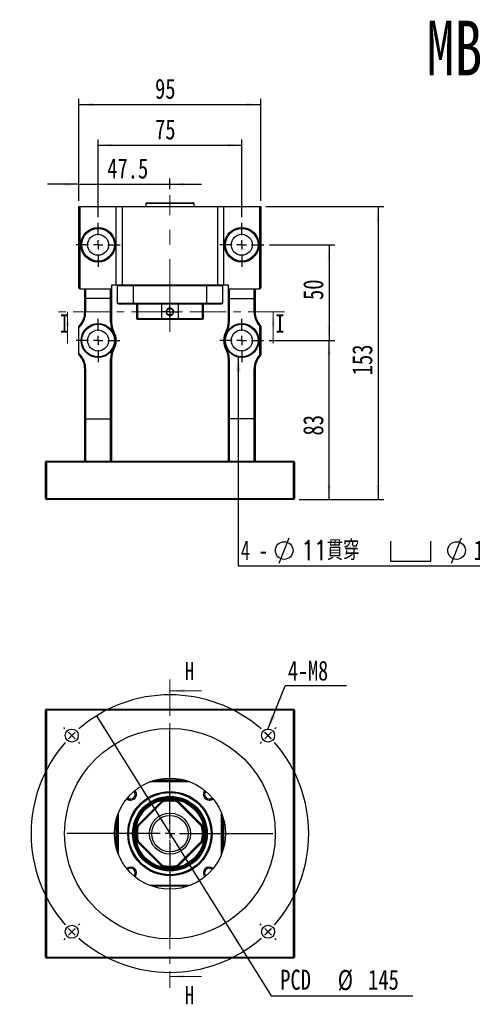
# Model space of a CAD drawing. Header units: millimetres. Extents: x 50 to 284, y 19 to 197.
# Tile 1 of 10: x 50 to 129, y 26 to 197. Entities that reach past the tile are written whole.
import ezdxf

# ---------------------------------------------------------------- set-up
doc = ezdxf.new("R2010")
doc.units = ezdxf.units.MM
doc.linetypes.add('CENTER', pattern=[10.16, 6.35, -1.27, 1.27, -1.27])
doc.linetypes.add('CENTERX2', pattern=[20.32, 12.7, -2.54, 2.54, -2.54])
doc.layers.add('FORMAT', color=7, linetype='Continuous')
doc.styles.add('SLDTEXTSTYLE0', font='TXT', dxfattribs={"width": 0.75})
doc.styles.add('SLDTEXTSTYLE1', font='TXT', dxfattribs={"width": 0.75, "bigfont": 'bigfont'})
doc.styles.add('SLDTEXTSTYLE3', font='TXT', dxfattribs={"width": 0.666667})
doc.dimstyles.new('SLDDIMSTYLE1', dxfattribs={"dimtxt": 3.5, "dimasz": 2.5, "dimexe": 0, "dimexo": 0.0625, "dimgap": 0.875, "dimtad": 1, "dimdec": 1, "dimlfac": 3, "dimrnd": 1e-09, "dimzin": 12, "dimdsep": 46, "dimtxsty": 'SLDTEXTSTYLE0', "dimsah": 1, "dimcen": 0.09, "dimadec": 0, "dimazin": 3, "dimtfac": 1, "dimtdec": 1, "dimtmove": 0, "dimatfit": 0, "dimfxl": 0, "dimfrac": 2, "dimtolj": 1, "dimtzin": 12, "dimarcsym": 0})
doc.dimstyles.new('SLDDIMSTYLE2', dxfattribs={"dimtxt": 3.5, "dimasz": 2.5, "dimexe": 0, "dimexo": 0.0625, "dimgap": 0.875, "dimtad": 1, "dimlfac": 3, "dimrnd": 1e-09, "dimzin": 12, "dimdsep": 46, "dimtxsty": 'SLDTEXTSTYLE0', "dimsah": 1, "dimcen": 0.09, "dimadec": 0, "dimazin": 3, "dimtfac": 1, "dimtofl": 0, "dimtmove": 0, "dimatfit": 3, "dimfxl": 0, "dimfrac": 2, "dimtolj": 1, "dimtzin": 12, "dimarcsym": 0})
doc.dimstyles.new('SLDDIMSTYLE3', dxfattribs={"dimtxt": 3.5, "dimasz": 2.5, "dimexe": 0, "dimexo": 0.0625, "dimgap": 0.875, "dimtad": 1, "dimlfac": 3, "dimrnd": 1e-09, "dimzin": 12, "dimdsep": 46, "dimtxsty": 'SLDTEXTSTYLE0', "dimsah": 1, "dimcen": 0.09, "dimadec": 0, "dimazin": 3, "dimtfac": 1, "dimtmove": 0, "dimatfit": 0, "dimfxl": 0, "dimfrac": 2, "dimtolj": 1, "dimtzin": 12, "dimarcsym": 0})
doc.dimstyles.new('SLDDIMSTYLE4', dxfattribs={"dimtxt": 0.18, "dimasz": 2.5, "dimexe": 0, "dimexo": 0.0625, "dimgap": 0, "dimtad": 0, "dimtih": 1, "dimtoh": 1, "dimdec": 0, "dimrnd": 1e-09, "dimzin": 0, "dimdsep": 46, "dimtxsty": 'Standard', "dimsah": 1, "dimcen": 0.09, "dimadec": 0, "dimazin": 0, "dimtfac": 2.5, "dimtdec": 0, "dimtofl": 0, "dimtmove": 0, "dimatfit": 3, "dimfxl": 0, "dimfrac": 2, "dimtolj": 1, "dimtzin": 0, "dimarcsym": 0})
doc.dimstyles.new('SLDDIMSTYLE5', dxfattribs={"dimtxt": 3.5, "dimasz": 2.5, "dimexe": 0, "dimexo": 0.0625, "dimgap": 0.875, "dimtad": 0, "dimtih": 1, "dimtoh": 1, "dimlfac": 3, "dimrnd": 1e-09, "dimzin": 12, "dimdsep": 46, "dimtxsty": 'SLDTEXTSTYLE0', "dimsah": 1, "dimcen": 0, "dimadec": 0, "dimazin": 3, "dimtfac": 1, "dimtmove": 0, "dimatfit": 3, "dimfxl": 0, "dimfrac": 2, "dimtolj": 1, "dimtzin": 12, "dimarcsym": 0})

# ---------------------------------------------------------------- blocks, each defined once
blk = doc.blocks.new('_D')
at = {"layer": 'FORMAT', "color": 7}
for p, q in [((60.23, 165.94), (60.23, 169.81)), ((76.06, 167.94), (76.06, 169.81)), ((60.23, 168.81), (54.73, 168.81)), ((60.23, 168.81), (76.06, 168.81)), ((76.06, 168.81), (81.56, 168.81))]:
    blk.add_line(p, q, dxfattribs=at)
for points in [[(60.23, 168.81), (57.73, 169.06), (57.73, 168.56)], [(76.06, 168.81), (78.56, 168.56), (78.56, 169.06)]]:
    blk.add_solid(points, dxfattribs=at)
at = {"layer": 'FORMAT', "color": 7, "insert": (65.15, 173.32), "char_height": 3.5, "attachment_point": 1, "style": 'SLDTEXTSTYLE0'}
blk.add_mtext('47.5', dxfattribs=at)
blk = doc.blocks.new('_D_1')
at = {"layer": 'FORMAT', "color": 7}
for p, q in [((63.56, 163.11), (63.56, 176.61)), ((63.56, 175.61), (88.56, 175.61)), ((88.56, 163.11), (88.56, 176.61))]:
    blk.add_line(p, q, dxfattribs=at)
for points in [[(63.56, 175.61), (66.06, 175.36), (66.06, 175.86)], [(88.56, 175.61), (86.06, 175.86), (86.06, 175.36)]]:
    blk.add_solid(points, dxfattribs=at)
at = {"layer": 'FORMAT', "color": 7, "insert": (73.47, 180.12), "char_height": 3.5, "attachment_point": 1, "style": 'SLDTEXTSTYLE0'}
blk.add_mtext('75', dxfattribs=at)
blk = doc.blocks.new('_D_2')
at = {"layer": 'FORMAT', "color": 7}
for p, q in [((60.23, 165.94), (60.23, 183.69)), ((91.89, 165.94), (91.89, 183.69)), ((60.23, 182.69), (91.89, 182.69))]:
    blk.add_line(p, q, dxfattribs=at)
for points in [[(60.23, 182.69), (62.73, 182.44), (62.73, 182.94)], [(91.89, 182.69), (89.39, 182.94), (89.39, 182.44)]]:
    blk.add_solid(points, dxfattribs=at)
at = {"layer": 'FORMAT', "color": 7, "insert": (73.47, 187.2), "char_height": 3.5, "attachment_point": 1, "style": 'SLDTEXTSTYLE0'}
blk.add_mtext('95', dxfattribs=at)
blk = doc.blocks.new('_D_3')
at = {"layer": 'FORMAT', "color": 7}
for p, q in [((93.36, 141.61), (104.76, 141.61)), ((103.76, 113.94), (103.76, 141.61)), ((98.56, 113.94), (104.76, 113.94))]:
    blk.add_line(p, q, dxfattribs=at)
for points in [[(103.76, 141.61), (103.51, 139.11), (104.01, 139.11)], [(103.76, 113.94), (104.01, 116.44), (103.51, 116.44)]]:
    blk.add_solid(points, dxfattribs=at)
at = {"layer": 'FORMAT', "color": 7, "insert": (99.25, 125.06), "char_height": 3.5, "attachment_point": 1, "rotation": 90, "style": 'SLDTEXTSTYLE0'}
blk.add_mtext('83', dxfattribs=at)
blk = doc.blocks.new('_D_4')
at = {"layer": 'FORMAT', "color": 7}
for p, q in [((93.39, 158.27), (104.76, 158.27)), ((103.76, 158.27), (103.76, 141.61)), ((93.36, 141.61), (104.76, 141.61))]:
    blk.add_line(p, q, dxfattribs=at)
for points in [[(103.76, 158.27), (103.51, 155.77), (104.01, 155.77)], [(103.76, 141.61), (104.01, 144.11), (103.51, 144.11)]]:
    blk.add_solid(points, dxfattribs=at)
at = {"layer": 'FORMAT', "color": 7, "insert": (99.25, 148.66), "char_height": 3.5, "attachment_point": 1, "rotation": 90, "style": 'SLDTEXTSTYLE0'}
blk.add_mtext('50', dxfattribs=at)
blk = doc.blocks.new('_D_5')
at = {"layer": 'FORMAT', "color": 7}
for p, q in [((92.73, 164.94), (113.29, 164.94)), ((112.29, 164.94), (112.29, 113.94)), ((98.56, 113.94), (113.29, 113.94))]:
    blk.add_line(p, q, dxfattribs=at)
for points in [[(112.29, 164.94), (112.04, 162.44), (112.54, 162.44)], [(112.29, 113.94), (112.54, 116.44), (112.04, 116.44)]]:
    blk.add_solid(points, dxfattribs=at)
at = {"layer": 'FORMAT', "color": 7, "insert": (107.78, 135.55), "char_height": 3.5, "attachment_point": 1, "rotation": 90, "style": 'SLDTEXTSTYLE0'}
blk.add_mtext('153', dxfattribs=at)
blk = doc.blocks.new('SW_SYMBOL_HOLE_DIAM')
at = {"layer": 'FORMAT', "color": 0}
blk.add_line((300, 0), (700, 1000), dxfattribs=at)
blk.add_circle((500, 500), 350, dxfattribs=at)
blk = doc.blocks.new('SW_SYMBOL_HOLE_SPOT')
at = {"layer": 'FORMAT', "color": 0}
for p, q in [((0, 875), (0, 75)), ((1600, 75), (1600, 875)), ((0, 75), (1600, 75))]:
    blk.add_line(p, q, dxfattribs=at)
blk = doc.blocks.new('SW_NOTE_0')
at = {"layer": 'FORMAT', "color": 0}
blk.add_line((45.48, 0), (0, 0), dxfattribs=at)
at = {"layer": 'FORMAT', "color": 0, "xscale": 0.0043935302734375, "yscale": 0.0043935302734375, "zscale": 0.0043935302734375}
for name, p in [('SW_SYMBOL_HOLE_DIAM', (5.82, 0.52)), ('SW_SYMBOL_HOLE_SPOT', (26.54, 0.52)), ('SW_SYMBOL_HOLE_DIAM', (35.83, 0.52))]:
    blk.add_blockref(name, p, dxfattribs=at)
at = {"layer": 'FORMAT', "color": 0, "attachment_point": 1}
for s, insert, char_height, style in [('4 -', (0.49, 4.48), 3.44, 'SLDTEXTSTYLE3'), ('11\\M+18AD1\\M+190FA', (11.01, 4.48), 3.4396, 'SLDTEXTSTYLE1'), ('17', (41.02, 4.48), 3.44, 'SLDTEXTSTYLE0')]:
    blk.add_mtext(s, dxfattribs=dict(at, insert=insert, char_height=char_height, style=style))
blk = doc.blocks.new('SW_CENTERMARKSYMBOL_0')
at = {"layer": 'FORMAT', "color": 0}
for p, q in [((0, 1.67), (0, 3.83)), ((-1.67, 0), (-3.83, 0)), ((0, 0), (-0.83, 0)), ((0, 0), (0, 0.83)), ((0, 0), (0, -0.83)), ((0, 0), (0.83, 0)), ((1.67, 0), (3.83, 0)), ((0, -1.67), (0, -3.83))]:
    blk.add_line(p, q, dxfattribs=at)
blk = doc.blocks.new('SW_CENTERMARKSYMBOL_1')
at = {"layer": 'FORMAT', "color": 0}
for p, q in [((0, 1.67), (0, 3.83)), ((-1.67, 0), (-3.83, 0)), ((0, 0), (-0.83, 0)), ((0, 0), (0, 0.83)), ((0, 0), (0, -0.83)), ((0, 0), (0.83, 0)), ((1.67, 0), (3.83, 0)), ((0, -1.67), (0, -3.83))]:
    blk.add_line(p, q, dxfattribs=at)
blk = doc.blocks.new('SW_CENTERMARKSYMBOL_2')
at = {"layer": 'FORMAT', "color": 0}
for p, q in [((0, 1.67), (0, 3.8)), ((-1.67, 0), (-3.8, 0)), ((0, 0), (-0.83, 0)), ((0, 0), (0, 0.83)), ((0, 0), (0, -0.83)), ((0, 0), (0.83, 0)), ((1.67, 0), (3.8, 0)), ((0, -1.67), (0, -3.8))]:
    blk.add_line(p, q, dxfattribs=at)
blk = doc.blocks.new('SW_CENTERMARKSYMBOL_3')
at = {"layer": 'FORMAT', "color": 0}
for p, q in [((0, 1.67), (0, 3.8)), ((-1.67, 0), (-3.8, 0)), ((0, 0), (-0.83, 0)), ((0, 0), (0, 0.83)), ((0, 0), (0, -0.83)), ((0, 0), (0.83, 0)), ((1.67, 0), (3.8, 0)), ((0, -1.67), (0, -3.8))]:
    blk.add_line(p, q, dxfattribs=at)
blk = doc.blocks.new('SW_CENTERMARKSYMBOL_4')
at = {"layer": 'FORMAT', "color": 0}
for p, q in [((-0.83, 0), (-1.4, 0)), ((0, 0), (-0.83, 0)), ((0, 0.83), (0, 1.4)), ((0, 0), (0, 0.83)), ((0, 0), (0, -0.83)), ((0, 0), (0.83, 0)), ((0.83, 0), (1.4, 0)), ((0, -0.83), (0, -1.4))]:
    blk.add_line(p, q, dxfattribs=at)
blk = doc.blocks.new('_D_6')
at = {"layer": 'FORMAT', "color": 7}
for p, q in [((63.28, 76.24), (88.84, 35.22)), ((88.84, 35.22), (93.66, 27.48)), ((93.66, 27.48), (118.31, 27.48))]:
    blk.add_line(p, q, dxfattribs=at)
for points in [[(63.28, 76.24), (64.39, 73.98), (64.81, 74.25)], [(88.84, 35.22), (87.73, 37.47), (87.31, 37.21)]]:
    blk.add_solid(points, dxfattribs=at)
at = {"layer": 'FORMAT', "color": 7, "char_height": 3.5, "attachment_point": 1, "style": 'SLDTEXTSTYLE0'}
for s, insert in [('PCD', (95.25, 32.04)), ('%%c', (105.27, 31.99)), ('145', (110.55, 32.04))]:
    blk.add_mtext(s, dxfattribs=dict(at, insert=insert))
blk = doc.blocks.new('SW_NOTE_1')
at = {"layer": 'FORMAT', "color": 0}
blk.add_line((10.69, 0), (0, 0), dxfattribs=at)
at = {"layer": 'FORMAT', "color": 0, "insert": (0.48, 4.36), "char_height": 3.44, "attachment_point": 1, "style": 'SLDTEXTSTYLE0'}
blk.add_mtext('4-M8', dxfattribs=at)
blk = doc.blocks.new('SW_CENTERMARKSYMBOL_5')
at = {"layer": 'FORMAT', "color": 0}
for p, q in [((0, 1.67), (0, 17.92)), ((-1.67, 0), (-17.92, 0)), ((0, 0), (-0.83, 0)), ((0, 0), (0, 0.83)), ((0, 0), (0, -0.83)), ((0, 0), (0.83, 0)), ((1.67, 0), (17.92, 0)), ((0, -1.67), (0, -17.92))]:
    blk.add_line(p, q, dxfattribs=at)
blk = doc.blocks.new('SW_CENTERMARKSYMBOL_6')
at = {"layer": 'FORMAT', "color": 0}
for p, q in [((-35.36, 1.18), (-35.57, 1.39)), ((-34.18, 0), (-34.77, 0.59)), ((-17.09, -15.42), (-17.09, 0.83)), ((0, 0), (-0.59, -0.59)), ((0, 0), (0.59, 0.59)), ((1.18, 1.18), (1.39, 1.39)), ((-34.18, 0), (-33.59, -0.59)), ((-33, -1.18), (-32.79, -1.39)), ((-1.18, -1.18), (-1.39, -1.39)), ((-18.76, -17.09), (-35.01, -17.09)), ((-17.09, -17.09), (-17.92, -17.09)), ((-17.09, -17.09), (-17.09, -16.26)), ((-17.09, -17.09), (-17.09, -17.92)), ((-17.09, -17.09), (-16.26, -17.09)), ((-15.42, -17.09), (0.83, -17.09)), ((-17.09, -18.76), (-17.09, -35.01)), ((-34.18, -34.18), (-34.77, -34.77)), ((-34.18, -34.18), (-33.59, -33.59)), ((-33, -33), (-32.79, -32.79)), ((-1.18, -33), (-1.39, -32.79)), ((0, -34.18), (-0.59, -33.59)), ((0, -34.18), (0.59, -34.77)), ((-35.36, -35.36), (-35.57, -35.57)), ((1.18, -35.36), (1.39, -35.57))]:
    blk.add_line(p, q, dxfattribs=at)
for start, end in [(48.9514, 131.0486), (133.0243, 135), (45, 46.9757), (43.0243, 45), (138.9514, 221.0486), (135, 136.9757), (318.9514, 41.0486), (223.0243, 225), (225, 226.9757), (313.0243, 315), (315, 316.9757), (228.9514, 311.0486)]:
    blk.add_arc((-17.09, -17.09), 24.17, start, end, dxfattribs=at)

msp = doc.modelspace()

# ---------------------------------------------------------------- linework, layer by layer
at = {"color": 7, "linetype": 'Continuous', "lineweight": 25}
for p, q in [((60.2259, 150.772), (60.2259, 164.9387)), ((60.2259, 164.9387), (60.3926, 164.9387)), ((60.3926, 164.9387), (60.3926, 150.6053)), ((60.3926, 164.9387), (66.7259, 164.9387)), ((66.7259, 151.272), (66.7259, 164.9387)), ((66.7259, 164.9387), (67.7259, 164.9387)), ((67.7259, 164.9387), (67.7259, 151.272)), ((67.7259, 164.9387), (84.3926, 164.9387)), ((72.0092, 165.6053), (71.8426, 165.4387)), ((71.8426, 165.4387), (71.8426, 164.9387)), ((80.2759, 165.4387), (71.8426, 165.4387)), ((72.0092, 165.6053), (80.1092, 165.6053)), ((80.2759, 165.4387), (80.1092, 165.6053)), ((80.2759, 164.9387), (80.2759, 165.4387)), ((84.3926, 151.272), (84.3926, 164.9387)), ((84.3926, 164.9387), (85.3926, 164.9387)), ((85.3926, 164.9387), (85.3926, 151.272)), ((85.3926, 164.9387), (91.7259, 164.9387)), ((91.7259, 150.6053), (91.7259, 164.9387)), ((91.7259, 164.9387), (91.8926, 164.9387)), ((91.8926, 164.9387), (91.8926, 150.772)), ((65.8926, 151.272), (65.8926, 150.6053)), ((66.7259, 151.272), (65.8926, 151.272)), ((67.7259, 151.272), (66.7259, 151.272)), ((69.6822, 151.1053), (66.8926, 151.1053)), ((66.8926, 151.1053), (66.8926, 148.1053)), ((84.3926, 151.272), (67.7259, 151.272)), ((69.6822, 151.1053), (69.6822, 148.1053)), ((82.4363, 151.1053), (69.6822, 151.1053)), ((82.4363, 151.1053), (82.4363, 148.1053)), ((85.2259, 151.1053), (82.4363, 151.1053)), ((85.3926, 151.272), (84.3926, 151.272)), ((85.2259, 151.1053), (85.2259, 148.1053)), ((86.2259, 151.272), (85.3926, 151.272)), ((86.2259, 150.6053), (86.2259, 151.272)), ((60.3926, 150.6053), (61.3926, 150.6053)), ((61.2259, 149.0077), (61.2259, 150.6053)), ((61.3926, 150.6053), (61.3926, 148.9387)), ((61.3926, 150.6053), (65.7259, 150.6053)), ((65.7259, 148.9387), (65.7259, 150.6053)), ((65.7259, 150.6053), (65.8926, 150.6053)), ((65.8926, 150.6053), (65.8926, 149.0077)), ((86.2259, 149.0077), (86.2259, 150.6053)), ((86.2259, 150.6053), (86.3926, 150.6053)), ((86.3926, 150.6053), (86.3926, 148.9387)), ((86.3926, 150.6053), (90.7259, 150.6053)), ((90.7259, 148.9387), (90.7259, 150.6053)), ((90.7259, 150.6053), (91.7259, 150.6053)), ((90.8926, 150.6053), (90.8926, 149.0077)), ((61.2259, 146.5185), (61.2259, 149.0077)), ((65.7259, 148.9387), (61.3926, 148.9387)), ((61.3926, 148.9387), (61.3926, 146.5185)), ((65.7259, 144.7895), (65.7259, 148.9387)), ((65.8926, 149.0077), (65.8926, 144.7895)), ((66.8926, 148.1053), (69.6822, 148.1053)), ((69.7347, 147.9387), (67.0592, 147.9387)), ((69.6822, 148.1053), (82.4363, 148.1053)), ((82.3838, 147.9387), (69.7347, 147.9387)), ((70.2259, 147.9387), (70.2259, 147.2522)), ((70.3991, 147.9387), (70.3991, 145.4387)), ((74.6483, 145.4387), (74.6483, 147.9387)), ((77.4702, 147.9387), (77.4702, 145.4387)), ((81.7193, 145.4387), (81.7193, 147.9387)), ((81.8926, 145.4387), (81.8926, 147.9387)), ((85.0592, 147.9387), (82.3838, 147.9387)), ((82.4363, 148.1053), (85.2259, 148.1053)), ((86.2259, 144.7895), (86.2259, 149.0077)), ((86.3926, 148.9387), (90.7259, 148.9387)), ((86.3926, 148.9387), (86.3926, 144.7895)), ((90.7259, 146.5185), (90.7259, 148.9387)), ((90.8926, 149.0077), (90.8926, 146.5185)), ((61.3926, 146.5185), (61.2259, 146.5185)), ((70.2259, 145.9586), (70.2259, 145.4387)), ((90.8926, 146.5185), (90.7259, 146.5185)), ((65.7259, 144.7895), (65.8926, 144.7895)), ((70.2259, 145.4387), (70.3926, 145.272)), ((70.2259, 145.4387), (70.3991, 145.4387)), ((70.5499, 145.272), (70.3926, 145.272)), ((70.3991, 145.4387), (74.6483, 145.4387)), ((74.7332, 145.272), (70.5499, 145.272)), ((74.6483, 145.4387), (77.4702, 145.4387)), ((77.3853, 145.272), (74.7332, 145.272)), ((81.5686, 145.272), (77.3853, 145.272)), ((77.4702, 145.4387), (81.7193, 145.4387)), ((81.7259, 145.272), (81.5686, 145.272)), ((81.7193, 145.4387), (81.8926, 145.4387)), ((81.7259, 145.272), (81.8926, 145.4387)), ((86.2259, 144.7895), (86.3926, 144.7895)), ((91.7259, 139.1615), (91.7259, 144.0491)), ((91.8926, 144.1053), (91.8926, 139.1053)), ((60.2259, 139.3942), (60.2259, 143.8164)), ((65.7259, 127.9387), (65.7259, 138.4212)), ((65.7259, 138.4212), (65.8926, 138.4212)), ((65.8926, 138.4212), (65.8926, 127.8542)), ((86.2259, 138.4212), (86.3926, 138.4212)), ((86.2259, 127.8542), (86.2259, 138.4212)), ((86.3926, 138.4212), (86.3926, 127.9387)), ((61.2259, 136.6922), (61.3926, 136.6922)), ((61.2259, 127.8542), (61.2259, 136.6922)), ((61.3926, 136.6922), (61.3926, 127.9387)), ((90.7259, 127.9387), (90.7259, 136.6922)), ((90.8926, 136.6922), (90.7259, 136.6922)), ((90.8926, 136.6922), (90.8926, 127.8542)), ((61.2259, 120.6053), (61.2259, 127.8542)), ((61.3926, 127.9387), (61.3926, 120.6053)), ((61.3926, 127.9387), (65.7259, 127.9387)), ((65.7259, 120.6053), (65.7259, 127.9387)), ((65.8926, 127.8542), (65.8926, 120.6053)), ((86.2259, 120.6053), (86.2259, 127.8542)), ((86.3926, 127.9387), (86.3926, 120.6053)), ((90.7259, 127.9387), (86.3926, 127.9387)), ((90.7259, 120.6053), (90.7259, 127.9387)), ((90.8926, 127.8542), (90.8926, 120.6053)), ((54.3926, 114.1053), (54.3926, 120.4387)), ((54.5592, 120.4387), (54.3926, 120.4387)), ((54.5592, 120.4387), (54.5592, 120.6053)), ((54.5592, 120.6053), (97.5592, 120.6053)), ((97.5592, 120.4387), (54.5592, 120.4387)), ((54.5592, 120.4387), (54.5592, 114.1053)), ((97.5592, 120.6053), (97.5592, 120.4387)), ((97.5592, 114.1053), (97.5592, 120.4387)), ((97.7259, 120.4387), (97.5592, 120.4387)), ((97.7259, 120.4387), (97.7259, 114.1053)), ((54.5592, 114.1053), (54.3926, 114.1053)), ((54.5592, 113.9387), (54.5592, 114.1053)), ((54.5592, 114.1053), (97.5592, 114.1053)), ((97.5592, 113.9387), (54.5592, 113.9387)), ((97.5592, 114.1053), (97.5592, 113.9387)), ((97.7259, 114.1053), (97.5592, 114.1053)), ((54.3926, 34.2283), (54.3926, 77.2283)), ((54.5592, 77.2283), (54.3926, 77.2283)), ((54.5592, 77.2283), (54.5592, 77.3949)), ((54.5592, 77.3949), (97.5592, 77.3949)), ((54.5592, 77.2283), (54.5592, 34.2283)), ((97.5592, 77.2283), (54.5592, 77.2283)), ((97.5592, 77.3949), (97.5592, 77.2283)), ((97.5592, 34.2283), (97.5592, 77.2283)), ((97.7259, 77.2283), (97.5592, 77.2283)), ((97.7259, 77.2283), (97.7259, 34.2283)), ((79.5869, 64.7283), (72.5316, 64.7283)), ((72.9906, 64.8949), (79.1279, 64.8949)), ((78.5758, 65.0616), (73.5426, 65.0616)), ((70.3991, 57.1392), (74.6483, 61.3884)), ((74.7332, 61.2376), (70.5499, 57.0543)), ((81.5686, 57.0543), (77.3853, 61.2376)), ((77.4702, 61.3884), (81.7193, 57.1392)), ((66.8926, 52.6596), (66.8926, 58.7969)), ((67.0592, 59.2559), (67.0592, 52.2006)), ((85.0592, 52.2006), (85.0592, 59.2559)), ((85.2259, 58.7969), (85.2259, 52.6596)), ((66.7259, 53.2116), (66.7259, 58.2449)), ((85.3926, 58.2449), (85.3926, 53.2116)), ((74.6483, 50.0681), (70.3991, 54.3173)), ((70.5499, 54.4022), (74.7332, 50.2189)), ((77.3853, 50.2189), (81.5686, 54.4022)), ((81.7193, 54.3173), (77.4702, 50.0681)), ((72.5316, 46.7283), (79.5869, 46.7283)), ((79.1279, 46.5616), (72.9906, 46.5616)), ((54.5592, 34.2283), (54.3926, 34.2283)), ((54.5592, 34.2283), (54.5592, 34.0616)), ((54.5592, 34.2283), (97.5592, 34.2283)), ((97.5592, 34.0616), (54.5592, 34.0616)), ((97.5592, 34.0616), (97.5592, 34.2283)), ((97.7259, 34.2283), (97.5592, 34.2283))]:
    msp.add_line(p, q, dxfattribs=at)
at = {"color": 7, "linetype": 'CENTER', "lineweight": 18}
for p, q in [((96.0251, 146.5995), (56.2386, 146.5995)), ((76.0592, 82.5949), (76.0592, 28.8616))]:
    msp.add_line(p, q, dxfattribs=at)
at = {"color": 7, "linetype": 'Continuous', "lineweight": 18}
for p, q in [((58.2386, 141.0995), (58.2386, 146.5995)), ((94.0251, 141.0995), (94.0251, 146.5995)), ((81.5592, 80.5949), (76.0592, 80.5949)), ((81.5592, 30.8616), (76.0592, 30.8616))]:
    msp.add_line(p, q, dxfattribs=at)
at = {"color": 7, "linetype": 'Continuous', "lineweight": 25, "flags": 128}
for points in [[(60.4111, 144.3348), (60.4135, 144.3327), (60.4207, 144.3265), (60.4323, 144.3164), (60.448, 144.3029), (60.467, 144.2863), (60.4888, 144.2674), (60.5124, 144.247), (60.537, 144.2257)], [(91.7074, 144.3348), (91.7049, 144.3327), (91.6978, 144.3265), (91.6861, 144.3164), (91.6705, 144.3029), (91.6514, 144.2863), (91.6296, 144.2674), (91.606, 144.247), (91.5814, 144.2257)], [(66.1746, 143.0749), (66.203, 143.0909), (66.2302, 143.1062), (66.2553, 143.1203), (66.2773, 143.1327), (66.2954, 143.1428), (66.3088, 143.1504), (66.3171, 143.155), (66.3199, 143.1566)], [(85.7985, 143.1566), (85.8013, 143.155), (85.8096, 143.1504), (85.823, 143.1428), (85.8411, 143.1327), (85.8631, 143.1203), (85.8882, 143.1062), (85.9155, 143.0909), (85.9438, 143.0749)], [(60.4111, 138.8758), (60.4135, 138.8779), (60.4207, 138.8841), (60.4323, 138.8942), (60.448, 138.9078), (60.467, 138.9243), (60.4888, 138.9432), (60.5124, 138.9637), (60.537, 138.985)], [(66.1746, 140.1357), (66.203, 140.1198), (66.2302, 140.1045), (66.2553, 140.0904), (66.2773, 140.078), (66.2954, 140.0678), (66.3088, 140.0603), (66.3171, 140.0556), (66.3199, 140.0541)], [(85.7985, 140.0541), (85.8013, 140.0556), (85.8096, 140.0603), (85.823, 140.0678), (85.8411, 140.078), (85.8631, 140.0904), (85.8882, 140.1045), (85.9155, 140.1198), (85.9438, 140.1357)], [(91.7074, 138.8758), (91.7049, 138.8779), (91.6978, 138.8841), (91.6861, 138.8942), (91.6705, 138.9078), (91.6514, 138.9243), (91.6296, 138.9432), (91.606, 138.9637), (91.5814, 138.985)]]:
    msp.add_lwpolyline(points, dxfattribs=at)
at = {"color": 7, "linetype": 'Continuous', "lineweight": 25}
for centre, radius in [((63.5592, 158.272), 3), ((88.5592, 158.272), 3), ((63.5592, 158.272), 2.8333), ((63.5592, 158.272), 1.8333), ((88.5592, 158.272), 2.8333), ((88.5592, 158.272), 1.8333), ((63.5592, 141.6053), 2.9667), ((63.5592, 141.6053), 2.8333), ((88.5592, 141.6053), 2.9667), ((88.5592, 141.6053), 2.8333), ((63.5592, 141.6053), 1.8333), ((88.5592, 141.6053), 1.8333), ((76.0592, 55.7283), 18.3333), ((58.9708, 72.8167), 1.1333), ((93.1476, 72.8167), 1.1333), ((76.0592, 55.7283), 9.6667), ((76.0592, 55.7283), 7.3333), ((76.0592, 55.7283), 7.1667), ((76.0592, 55.7283), 6.5), ((76.0592, 55.7283), 6.3333), ((76.0592, 55.7283), 6.1667), ((76.0592, 55.7283), 6), ((76.0592, 55.7283), 3.5667), ((76.0592, 55.7283), 3.1667), ((58.9708, 38.6398), 1.1333), ((93.1476, 38.6398), 1.1333)]:
    msp.add_circle(centre, radius, dxfattribs=at)
for centre, radius, start, end in [((60.3926, 150.772), 0.1667, 180, 270), ((91.7259, 150.772), 0.1667, 270, 0), ((57.8926, 146.5185), 3.3333, 319.073937, 0), ((57.8926, 146.5185), 3.5, 319.073937, 0), ((94.2259, 146.5185), 3.5, 180, 220.926063), ((94.2259, 146.5185), 3.3333, 180, 220.926063), ((63.5592, 141.6053), 4.1667, 139.073937, 143.130102), ((63.5592, 141.6053), 4, 139.073937, 146.44269), ((69.2259, 144.7895), 3.5, 180, 209.33211), ((69.2259, 144.7895), 3.3333, 180, 209.33211), ((82.8926, 144.7895), 3.3333, 330.66789, 0), ((82.8926, 144.7895), 3.5, 330.66789, 0), ((88.5592, 141.6053), 4, 37.658462, 40.926063), ((88.5592, 141.6053), 4.1667, 36.869898, 40.926063), ((63.5592, 141.6053), 3, 330.66789, 29.33211), ((63.5592, 141.6053), 3.1667, 330.66789, 29.33211), ((88.5592, 141.6053), 3.1667, 150.66789, 209.33211), ((88.5592, 141.6053), 3, 150.66789, 209.33211), ((63.5592, 141.6053), 4, 213.55731, 220.926063), ((63.5592, 141.6053), 4.1667, 216.869898, 220.926063), ((57.8926, 136.6922), 3.5, 360, 40.926063), ((69.2259, 138.4212), 3.5, 150.66789, 180), ((69.2259, 138.4212), 3.3333, 150.66789, 180), ((82.8926, 138.4212), 3.3333, 0, 29.33211), ((82.8926, 138.4212), 3.5, 0, 29.33211), ((94.2259, 136.6922), 3.5, 139.073937, 180), ((88.5592, 141.6053), 4, 319.073937, 322.341538), ((88.5592, 141.6053), 4.1667, 319.073937, 323.130102), ((57.8926, 136.6922), 3.3333, 360, 40.926063), ((94.2259, 136.6922), 3.3333, 139.073937, 180), ((54.5592, 120.4387), 0.1667, 90, 180), ((97.5592, 120.4387), 0.1667, 0, 90), ((54.5592, 114.1053), 0.1667, 180, 270), ((97.5592, 114.1053), 0.1667, 270, 0), ((54.5592, 77.2283), 0.1667, 90, 180), ((97.5592, 77.2283), 0.1667, 0, 90), ((69.2239, 62.5636), 1.0167, 228.014358, 270), ((69.2239, 62.5636), 0.8, 227.371537, 42.628463), ((69.2239, 62.5636), 1.0167, 270, 41.985642), ((82.8946, 62.5636), 1.0167, 138.014358, 270), ((82.8946, 62.5636), 0.8, 137.371537, 312.628463), ((82.8946, 62.5636), 1.0167, 270, 311.985642), ((76.0592, 55.7283), 5.8333, 76.002719, 103.997281), ((76.0592, 55.7283), 5.6667, 76.466976, 103.533024), ((76.0592, 55.7283), 5.8333, 166.002719, 193.997281), ((76.0592, 55.7283), 5.6667, 166.466976, 193.533024), ((76.0592, 55.7283), 5.6667, 346.466976, 13.533024), ((76.0592, 55.7283), 5.8333, 346.002719, 13.997281), ((69.2239, 48.8929), 1.0167, 318.014358, 131.985642), ((76.0592, 55.7283), 5.8333, 256.002719, 283.997281), ((76.0592, 55.7283), 5.6667, 256.466976, 283.533024), ((82.8946, 48.8929), 1.0167, 48.014358, 221.985642), ((69.2239, 48.8929), 0.8, 317.371537, 132.628463), ((82.8946, 48.8929), 0.8, 47.371537, 222.628463), ((54.5592, 34.2283), 0.1667, 180, 270), ((97.5592, 34.2283), 0.1667, 270, 0)]:
    msp.add_arc(centre, radius, start, end, dxfattribs=at)
for centre, ratio, start_param, end_param in [((61.3926, 149.0077), 0.41421356, 3.14159265, 4.71238898), ((65.7259, 149.0077), 0.41421356, 4.71238898, 6.28318531), ((86.3926, 149.0077), 0.41421356, 3.14159265, 4.71238898), ((90.7259, 149.0077), 0.41421356, 4.71238898, 6.28318531), ((61.3926, 127.8542), 0.50673835, 1.57079633, 3.14159265), ((65.7259, 127.8542), 0.50673835, 0, 1.57079633), ((86.3926, 127.8542), 0.50673835, 1.57079633, 3.14159265), ((90.7259, 127.8542), 0.50673835, 0, 1.57079633)]:
    msp.add_ellipse(centre, major_axis=(0.1667, 0), ratio=ratio, start_param=start_param, end_param=end_param, dxfattribs=at)
for points in [[(67.0592, 151.272), (67.0037, 151.2164), (66.9481, 151.1609), (66.8926, 151.1053)], [(69.7347, 151.272), (69.7171, 151.2164), (69.6996, 151.1609), (69.6822, 151.1053)], [(82.3838, 151.272), (82.4013, 151.2164), (82.4188, 151.1609), (82.4363, 151.1053)], [(85.0592, 151.272), (85.1148, 151.2164), (85.1703, 151.1609), (85.2259, 151.1053)], [(67.0592, 147.9387), (67.0037, 147.9942), (66.9481, 148.0498), (66.8926, 148.1053)], [(69.6822, 148.1053), (69.6996, 148.0498), (69.7171, 147.9942), (69.7347, 147.9387)], [(82.4363, 148.1053), (82.4188, 148.0498), (82.4013, 147.9942), (82.3838, 147.9387)], [(85.2259, 148.1053), (85.1703, 148.0498), (85.1148, 147.9942), (85.0592, 147.9387)], [(70.3991, 145.4387), (70.4493, 145.3831), (70.4996, 145.3275), (70.5499, 145.272)], [(74.7332, 145.272), (74.705, 145.3275), (74.6767, 145.3831), (74.6483, 145.4387)], [(77.4702, 145.4387), (77.4418, 145.3831), (77.4135, 145.3275), (77.3853, 145.272)], [(81.7193, 145.4387), (81.6692, 145.3831), (81.6189, 145.3275), (81.5686, 145.272)], [(74.7332, 61.2376), (74.705, 61.2879), (74.6767, 61.3382), (74.6483, 61.3884)], [(77.4702, 61.3884), (77.4418, 61.3382), (77.4135, 61.2879), (77.3853, 61.2376)], [(70.3991, 57.1392), (70.4493, 57.1108), (70.4996, 57.0825), (70.5499, 57.0543)], [(81.7193, 57.1392), (81.6692, 57.1108), (81.6189, 57.0825), (81.5686, 57.0543)], [(70.3991, 54.3173), (70.4493, 54.3457), (70.4996, 54.374), (70.5499, 54.4022)], [(81.7193, 54.3173), (81.6692, 54.3457), (81.6189, 54.374), (81.5686, 54.4022)], [(74.6483, 50.0681), (74.6767, 50.1183), (74.705, 50.1686), (74.7332, 50.2189)], [(77.4702, 50.0681), (77.4418, 50.1183), (77.4135, 50.1686), (77.3853, 50.2189)]]:
    msp.add_open_spline(points, degree=3, dxfattribs=at)
for points, knots in [([(70.2259, 147.2522), (70.2271, 147.2435), (70.2294, 147.2261), (70.2444, 147.0727), (70.2593, 146.8619), (70.264, 146.6474), (70.2621, 146.4785), (70.2564, 146.3161), (70.2446, 146.1362), (70.2293, 145.9887), (70.227, 145.9686), (70.2259, 145.9586)], [0, 0, 0, 0, 0.12597587, 0.25140247, 0.3761309, 0.50025073, 0.56197749, 0.62470686, 0.74903546, 0.87437264, 1, 1, 1, 1]), ([(76.0592, 145.9585), (75.9728, 145.9585), (75.8001, 145.9884), (75.6071, 146.1215), (75.4821, 146.2768), (75.4154, 146.4354), (75.3968, 146.5903), (75.4104, 146.7322), (75.449, 146.8543), (75.5095, 146.9673), (75.5915, 147.0656), (75.6916, 147.1463), (75.8066, 147.2059), (75.9309, 147.2439), (76.075, 147.2574), (76.2321, 147.2392), (76.3928, 147.1737), (76.5286, 147.0673), (76.6366, 146.9335), (76.7031, 146.775), (76.7217, 146.62), (76.7079, 146.4781), (76.6692, 146.356), (76.6085, 146.2428), (76.4988, 146.112), (76.3179, 145.9881), (76.1455, 145.9584), (76.0592, 145.9585)], [0, 0, 0, 0, 0.06280493, 0.12533587, 0.16749438, 0.20796912, 0.24986194, 0.2806357, 0.31190916, 0.34315935, 0.37420199, 0.40532452, 0.43699275, 0.46872676, 0.5001083, 0.54256064, 0.58346211, 0.62580237, 0.66800448, 0.70847557, 0.75031801, 0.78111812, 0.81242026, 0.84369014, 0.87476252, 0.9372925, 1, 1, 1, 1]), ([(76.0592, 146.0387), (76.1005, 146.0387), (76.1911, 146.0486), (76.3316, 146.0997), (76.4661, 146.1982), (76.5647, 146.3326), (76.6159, 146.4733), (76.633, 146.6285), (76.6005, 146.818), (76.4871, 146.997), (76.3322, 147.1106), (76.1917, 147.1619), (76.0362, 147.1791), (75.8462, 147.1466), (75.667, 147.0328), (75.5536, 146.8777), (75.5025, 146.7371), (75.4855, 146.582), (75.518, 146.3924), (75.6315, 146.2134), (75.7866, 146.0999), (75.9272, 146.0486), (76.0179, 146.0387), (76.0592, 146.0387)], [0, 0, 0, 0, 0.03481721, 0.07650802, 0.12507134, 0.17379454, 0.2155284, 0.25027099, 0.30485466, 0.37497929, 0.42357474, 0.46526886, 0.50006027, 0.55488929, 0.62500452, 0.67367255, 0.71536735, 0.75008716, 0.80466031, 0.87480643, 0.92341939, 0.965151, 1, 1, 1, 1]), ([(60.2259, 143.8164), (60.2259, 143.8768), (60.2259, 143.9381), (60.2259, 144.022), (60.2259, 144.0484), (60.2259, 144.0903), (60.2259, 144.1053), (60.2259, 144.1053)], [0, 0, 0, 0, 0.5, 0.5, 0.75, 0.75, 1, 1, 1, 1]), ([(91.7259, 144.0491), (91.7259, 144.0781), (91.7283, 144.1075), (91.742, 144.1463), (91.7486, 144.1581), (91.7653, 144.1747), (91.7754, 144.1792), (91.8061, 144.1819), (91.8261, 144.1712), (91.8615, 144.1432), (91.8777, 144.1251), (91.8926, 144.1053)], [0, 0, 0, 0, 0.25, 0.25, 0.375, 0.375, 0.5, 0.5, 0.75, 0.75, 1, 1, 1, 1]), ([(60.2259, 139.1053), (60.2259, 139.1053), (60.2259, 139.109), (60.2259, 139.1217), (60.2259, 139.1308), (60.2259, 139.1624), (60.2259, 139.1887), (60.2259, 139.2727), (60.2259, 139.3339), (60.2259, 139.3942)], [0, 0, 0, 0, 0.125, 0.125, 0.25, 0.25, 0.5, 0.5, 1, 1, 1, 1]), ([(91.8926, 139.1053), (91.8777, 139.0855), (91.8618, 139.0677), (91.8263, 139.0396), (91.8063, 139.0288), (91.7756, 139.0314), (91.7654, 139.0359), (91.7487, 139.0524), (91.7422, 139.0641), (91.7283, 139.1031), (91.7259, 139.1325), (91.7259, 139.1615)], [0, 0, 0, 0, 0.25, 0.25, 0.5, 0.5, 0.625, 0.625, 0.75, 0.75, 1, 1, 1, 1])]:
    msp.add_open_spline(points, degree=3, knots=knots, dxfattribs=at)
at = {"color": 7, "linetype": 'Continuous', "lineweight": 18}
for points in [[(58.2386, 146.5995), (57.9886, 144.0995), (58.4886, 144.0995)], [(94.0251, 146.5995), (93.7751, 144.0995), (94.2751, 144.0995)], [(76.0592, 80.5949), (78.5592, 80.3449), (78.5592, 80.8449)], [(76.0592, 30.8616), (78.5592, 30.6116), (78.5592, 31.1116)]]:
    msp.add_solid(points, dxfattribs=at)
at = {"layer": 'FORMAT', "color": 7, "linetype": 'CENTERX2', "lineweight": 18}
msp.add_line((76.0592, 143.0992), (76.0592, 166.9387), dxfattribs=at)

# ---------------------------------------------------------------- block references
at = {"layer": 'FORMAT', "color": 7}
for name, p in [('SW_CENTERMARKSYMBOL_0', (63.5592, 158.272)), ('SW_CENTERMARKSYMBOL_1', (88.5592, 158.272)), ('SW_CENTERMARKSYMBOL_4', (76.0592, 146.6053)), ('SW_CENTERMARKSYMBOL_3', (63.5592, 141.6053)), ('SW_CENTERMARKSYMBOL_2', (88.5592, 141.6053)), ('SW_NOTE_0', (87.9271, 102.3193)), ('SW_NOTE_1', (96.1113, 81.4753)), ('SW_CENTERMARKSYMBOL_6', (93.1476, 72.8167)), ('SW_CENTERMARKSYMBOL_5', (76.0592, 55.7283))]:
    msp.add_blockref(name, p, dxfattribs=at)

# ---------------------------------------------------------------- texts
at = {"color": 7, "linetype": 'Continuous', "char_height": 3.175, "attachment_point": 1, "style": 'SLDTEXTSTYLE0'}
for s, insert in [('I', (56.9003, 146.1395)), ('I', (94.4075, 146.1395)), ('H', (78.6694, 85.6349)), ('H', (78.6694, 29.1833))]:
    msp.add_mtext(s, dxfattribs=dict(at, insert=insert))
at = {"layer": 'FORMAT', "color": 7, "insert": (120.7244, 197.3053), "char_height": 9.525, "attachment_point": 1, "style": 'SLDTEXTSTYLE0'}
msp.add_mtext('MBCF20-G', dxfattribs=at)

# ---------------------------------------------------------------- dimensions: what is measured, and where the dimension line sits
at = {"layer": 'FORMAT', "color": 7}
for base, p1, p2, angle, dimstyle, picture, middle in [((91.8926, 182.6855), (60.2259, 164.9387), (91.8926, 164.9387), 0, 'SLDDIMSTYLE2', '_D_2', (76.0592, 182.6855)), ((76.0592, 168.81), (60.2259, 164.9387), (76.0592, 166.9387), 0, 'SLDDIMSTYLE1', '_D', (69.6748, 168.81)), ((112.2883, 113.9387), (91.7259, 164.9387), (97.5592, 113.9387), 90, 'SLDDIMSTYLE2', '_D_5', (112.2883, 139.4319)), ((103.7582, 141.6053), (92.3926, 158.272), (92.3592, 141.6053), 90, 'SLDDIMSTYLE3', '_D_4', (103.7582, 151.2491)), ((103.7582, 141.6053), (97.5592, 113.9387), (92.3592, 141.6053), 90, 'SLDDIMSTYLE2', '_D_3', (103.7582, 127.6506))]:
    dim = msp.add_linear_dim(base=base, p1=p1, p2=p2, angle=angle, dimstyle=dimstyle, dxfattribs=at)
    dim.commit()
    dim.dimension.update_dxf_attribs({"geometry": picture, "text_midpoint": middle, "dimtype": 160})
dim = msp.add_linear_dim(base=(88.5592, 175.6053), p1=(63.5592, 162.1053), p2=(88.5592, 162.1053), dimstyle='SLDDIMSTYLE2', dxfattribs=at)
dim.commit()
dim.dimension.update_dxf_attribs({"geometry": '_D_1', "text_midpoint": (76.0592, 175.6053), "dimtype": 160})
dim = msp.add_diameter_dim_2p(p1=(88.8398, 35.2177), p2=(63.2786, 76.2388), text='PCD<>', dimstyle='SLDDIMSTYLE5', dxfattribs=at)
dim.commit()
dim.dimension.update_dxf_attribs({"geometry": '_D_6', "text_midpoint": (106.7796, 30.2841), "dimtype": 163})

# ---------------------------------------------------------------- leaders
for points in [[(87.9505, 138.7018), (87.9271, 102.3193)], [(93.1282, 73.9498), (96.1113, 81.4753)]]:
    msp.add_leader(points, dimstyle='SLDDIMSTYLE4', dxfattribs=at)

doc.saveas('drawing.dxf')
